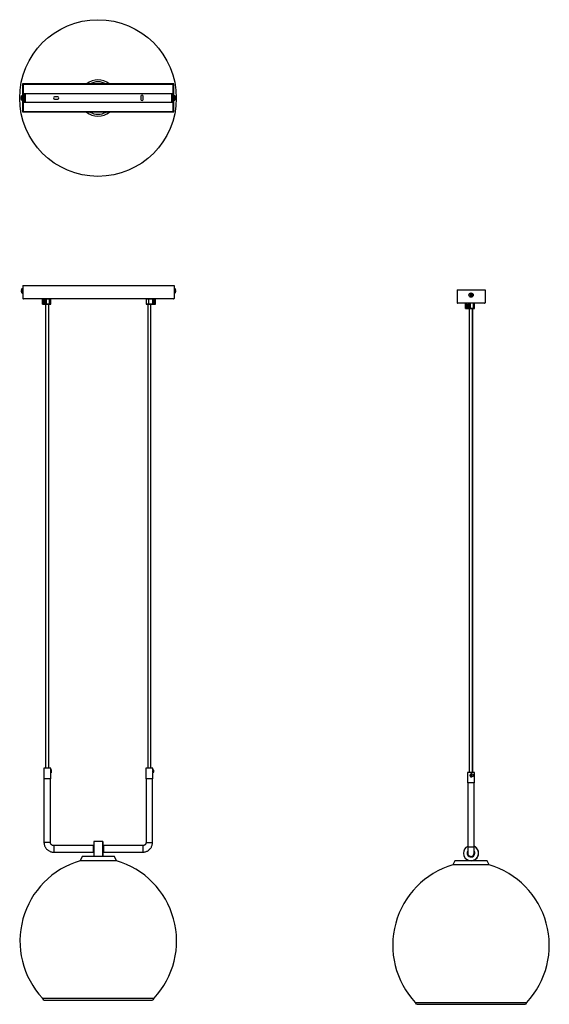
# Model space of a CAD drawing. Header units: millimetres. Extents: x 5 to 986, y -1704 to 119.
import ezdxf

# ---------------------------------------------------------------- set-up
doc = ezdxf.new("R2010")
doc.units = ezdxf.units.MM

msp = doc.modelspace()

# ---------------------------------------------------------------- linework, layer by layer
at = {"color": 7, "linetype": 'Continuous', "lineweight": 25}
for p, q in [((290.7, 0), (10.7, 0)), ((10.7, 0), (10.7, -52)), ((290.7, -52), (290.7, 0)), ((11.7, -1), (11.7, -51)), ((289.7, -1), (11.7, -1)), ((13.7, -18.1), (13.7, -33.9)), ((288.7, -18.1), (13.7, -18.1)), ((15.6, -18.1), (15.6, -33.9)), ((286.7, -33.9), (286.7, -18.1)), ((288.7, -18.1), (288.7, -33.9)), ((289.7, -51), (289.7, -1)), ((7.9, -25.6), (7.6, -25.5)), ((7.6, -26.5), (7.9, -26.4)), ((7.9, -24), (7.9, -24.1)), ((7.9, -27.9), (7.9, -28)), ((10.7, -22), (9.2, -22)), ((9.2, -30), (10.7, -30)), ((13.7, -24), (11.7, -24)), ((11.7, -28), (13.7, -28)), ((13.7, -33.9), (288.7, -33.9)), ((75.7, -24), (69.7, -24)), ((69.7, -28), (75.7, -28)), ((229.7, -23), (229.7, -29)), ((233.7, -29), (233.7, -23)), ((289.7, -24), (288.7, -24)), ((288.7, -28), (289.7, -28)), ((292.2, -22), (290.7, -22)), ((290.7, -30), (292.2, -30)), ((293.5, -24.1), (293.5, -24)), ((293.7, -25.5), (293.5, -25.6)), ((293.5, -26.4), (293.7, -26.5)), ((293.5, -28), (293.5, -27.9)), ((10.7, -52), (290.7, -52)), ((11.7, -51), (289.7, -51)), ((8.4, -382.7), (8.1, -382.7)), ((8.4, -381.2), (8.4, -381.2)), ((11.2, -379.1), (9.7, -379.1)), ((11.2, -373.1), (11.2, -397.1)), ((11.2, -373.1), (291.2, -373.1)), ((291.2, -373.1), (291.2, -397.1)), ((292.7, -379.1), (291.2, -379.1)), ((294, -381.2), (294, -381.2)), ((294.2, -382.7), (294, -382.7)), ((815.1, -381), (867.1, -381)), ((815.1, -381), (815.1, -405)), ((867.1, -381), (867.1, -405)), ((8.1, -383.6), (8.4, -383.6)), ((8.4, -385.1), (8.4, -385.1)), ((9.7, -387.1), (11.2, -387.1)), ((11.2, -397.1), (291.2, -397.1)), ((290.2, -398.1), (12.2, -398.1)), ((47.3, -398.1), (47.2, -398.2)), ((62.7, -398.2), (47.2, -398.2)), ((47.2, -407.8), (47.2, -398.2)), ((51.1, -400.1), (50.9, -400.1)), ((54.7, -398.1), (54.8, -398.2)), ((54.8, -407.8), (54.8, -398.2)), ((60.7, -407.8), (60.7, -398.2)), ((62.7, -407.8), (62.7, -398.2)), ((239.7, -398.2), (239.7, -407.8)), ((256.6, -398.2), (239.7, -398.2)), ((244.2, -407.8), (244.2, -398.2)), ((252, -398.1), (252, -398.2)), ((252, -407.8), (252, -398.2)), ((254.4, -400.1), (254.2, -400.1)), ((256.5, -398.1), (256.6, -398.2)), ((256.6, -407.8), (256.6, -398.2)), ((291.2, -387.1), (292.7, -387.1)), ((294, -383.6), (294.2, -383.6)), ((294, -385.1), (294, -385.1)), ((839.2, -390.6), (840.9, -390.8)), ((839.2, -391.5), (840.9, -391.3)), ((840.7, -389.1), (840.9, -390.8)), ((840.9, -390.8), (840.7, -390.6)), ((840.7, -391.5), (840.9, -391.3)), ((840.7, -393), (840.9, -391.3)), ((840.9, -390.8), (841.4, -390.8)), ((840.9, -390.8), (840.9, -391.3)), ((841.4, -391.3), (840.9, -391.3)), ((841.6, -389.1), (841.4, -390.8)), ((843.1, -390.6), (841.4, -390.8)), ((841.6, -390.6), (841.4, -390.8)), ((841.4, -391.3), (841.4, -390.8)), ((841.4, -391.3), (841.6, -391.5)), ((843.1, -391.5), (841.4, -391.3)), ((841.6, -393), (841.4, -391.3)), ((47.2, -407.8), (62.7, -407.8)), ((47.3, -407.9), (47.2, -407.8)), ((62.6, -407.9), (47.3, -407.9)), ((51.8, -402), (50.2, -402)), ((50.2, -404.1), (51.8, -404.1)), ((51, -406.5), (51, -406.5)), ((53.2, -407.9), (53.2, -1266.6)), ((54.7, -407.9), (54.8, -407.8)), ((59.2, -1266.6), (59.2, -407.9)), ((239.7, -407.8), (256.6, -407.8)), ((256.5, -407.9), (239.8, -407.9)), ((242.2, -407.9), (242.2, -1266.6)), ((248.2, -1266.6), (248.2, -407.9)), ((252, -407.9), (252, -407.8)), ((254.8, -402), (253.9, -402)), ((253.9, -404.1), (254.8, -404.1)), ((254.3, -406.5), (254.3, -406.5)), ((256.5, -407.9), (256.6, -407.8)), ((815.1, -405), (867.1, -405)), ((866.1, -406), (816.1, -406)), ((830.8, -406), (830.7, -406.1)), ((830.7, -415.7), (830.7, -406.1)), ((847.6, -406.1), (830.7, -406.1)), ((830.8, -415.8), (830.7, -415.7)), ((830.7, -415.7), (847.6, -415.7)), ((847.5, -415.8), (830.8, -415.8)), ((832.5, -406), (832.4, -406.1)), ((832.4, -415.7), (832.4, -406.1)), ((832.5, -415.8), (832.4, -415.7)), ((837.1, -409.9), (835.5, -409.9)), ((835.5, -412), (837.1, -412)), ((836.3, -408), (836.2, -408)), ((836.3, -414.4), (836.3, -414.4)), ((837.8, -415.8), (837.8, -1274.5)), ((840.1, -406), (840.1, -406.1)), ((840.1, -415.7), (840.1, -406.1)), ((840.1, -415.8), (840.1, -415.7)), ((843.8, -1274.5), (843.8, -415.8)), ((844.1, -1274.5), (844.1, -415.8)), ((845.8, -415.7), (845.8, -406.1)), ((847.6, -415.7), (847.6, -406.1)), ((49.7, -1266.6), (49.7, -1286.1)), ((62.7, -1266.6), (49.7, -1266.6)), ((62.7, -1269.3), (62.7, -1266.6)), ((63.5, -1269.3), (62.7, -1269.3)), ((62.7, -1286.1), (62.7, -1275.1)), ((62.7, -1275.1), (63.5, -1275.1)), ((63.5, -1269.3), (63.5, -1275.1)), ((238.7, -1266.6), (238.7, -1286.1)), ((251.7, -1266.6), (238.7, -1266.6)), ((251.7, -1269.6), (251.7, -1266.6)), ((252.4, -1269.3), (251.7, -1269.3)), ((251.7, -1286.1), (251.7, -1274.8)), ((251.7, -1275.1), (252.4, -1275.1)), ((834.3, -1274.5), (834.3, -1294)), ((847.6, -1274.5), (834.3, -1274.5)), ((847.3, -1294), (847.3, -1274.5)), ((847.6, -1294), (847.6, -1274.5)), ((62.7, -1286.1), (49.7, -1286.1)), ((50.2, -1286.1), (50.2, -1404.1)), ((62.2, -1404.1), (62.2, -1286.1)), ((251.7, -1286.1), (238.7, -1286.1)), ((239.2, -1286.1), (239.2, -1404.1)), ((251.2, -1404.1), (251.2, -1286.1)), ((847.6, -1294), (834.3, -1294)), ((834.8, -1294), (834.8, -1412)), ((842.7, -1278), (841.7, -1278)), ((841.7, -1278), (841.7, -1282.1)), ((841.7, -1282.1), (842.7, -1282.1)), ((841.9, -1278), (841.9, -1282.1)), ((842.2, -1277.2), (842, -1277.2)), ((842, -1283), (842.2, -1283)), ((842.7, -1282.1), (842.7, -1278)), ((846.8, -1412), (846.8, -1294)), ((847.1, -1411.4), (847.1, -1294)), ((159.2, -1402.1), (142.2, -1402.1)), ((142.2, -1402.1), (142.2, -1416.1)), ((141.2, -1410.1), (68.2, -1410.1)), ((142.2, -1416.1), (142.2, -1430.1)), ((233.2, -1410.1), (160.2, -1410.1)), ((68.2, -1422.1), (141.2, -1422.1)), ((120.7, -1430.1), (117.2, -1437.9)), ((184.2, -1437.9), (117.2, -1437.9)), ((180.7, -1430.1), (120.7, -1430.1)), ((160.2, -1422.1), (233.2, -1422.1)), ((184.2, -1437.9), (180.7, -1430.1)), ((811, -1438), (807.5, -1445.8)), ((871, -1438), (811, -1438)), ((840.8, -1430), (841, -1430)), ((874.5, -1445.8), (871, -1438)), ((874.5, -1445.8), (807.5, -1445.8)), ((50.7, -1695.9), (250.7, -1695.9)), ((741, -1703.8), (941, -1703.8))]:
    msp.add_line(p, q, dxfattribs=at)
at = {"color": 8, "linetype": 'Continuous', "lineweight": 25}
for p, q in [((8.8, -29.8), (8.8, -22.2)), ((9.2, -30), (9.2, -22)), ((292.2, -22), (292.2, -30)), ((292.6, -22.2), (292.6, -29.8)), ((9.3, -386.9), (9.3, -379.3)), ((9.7, -387.1), (9.7, -379.1)), ((292.7, -379.1), (292.7, -387.1)), ((293.1, -379.3), (293.1, -386.9)), ((62.2, -1404.1), (50.2, -1404.1)), ((68.2, -1410.1), (68.2, -1422.1)), ((141.2, -1410.1), (141.2, -1416.1)), ((141.2, -1416.1), (141.2, -1422.1)), ((160.2, -1410.1), (160.2, -1416.1)), ((160.2, -1416.1), (160.2, -1422.1)), ((233.2, -1410.1), (233.2, -1422.1)), ((239.2, -1404.1), (251.2, -1404.1)), ((834.8, -1412), (846.8, -1412)), ((47.4, -1692.5), (253.9, -1692.5)), ((253.7, -1693.1), (47.7, -1693.1)), ((737.7, -1700.4), (944.2, -1700.4)), ((943.9, -1701), (738, -1701))]:
    msp.add_line(p, q, dxfattribs=at)
at = {"color": 7, "linetype": 'Continuous', "lineweight": 25, "flags": 128}
for points in [[(54, -403), (53.9, -404.1), (53.4, -405.1), (52.8, -405.9), (51.9, -406.4), (51, -406.6), (50.1, -406.4), (49.2, -405.9), (48.5, -405.1), (48.1, -404.1), (48, -403), (48.1, -401.9), (48.5, -400.9), (49.2, -400.1), (50.1, -399.6), (51, -399.4), (51.9, -399.6), (52.8, -400.1), (53.4, -400.9), (53.9, -401.9), (54, -403)], [(54, -403), (53.8, -401.9), (53.4, -400.9), (52.6, -400.1), (51.8, -399.6), (50.8, -399.5), (49.9, -399.8), (49.1, -400.4), (48.5, -401.4), (48.1, -402.4), (48.1, -403.6), (48.5, -404.7), (48.7, -405.1)], [(244.2, -398.2), (244.2, -398.2), (244.2, -398.2), (244.2, -398.2), (244.2, -398.1), (244.2, -398.1), (244.2, -398.1), (244.2, -398.1), (244.2, -398.1)], [(256.2, -403), (256.1, -404.1), (255.8, -405.1), (255.4, -405.9), (254.9, -406.4), (254.3, -406.6), (253.8, -406.4), (253.3, -405.9), (252.9, -405.1), (252.6, -404.1), (252.5, -403), (252.6, -401.9), (252.9, -400.9), (253.3, -400.1), (253.8, -399.6), (254.3, -399.4), (254.9, -399.6), (255.4, -400.1), (255.8, -400.9), (256.1, -401.9), (256.2, -403)], [(256, -403), (256, -401.9), (255.7, -400.9), (255.2, -400.1), (254.7, -399.6), (254.3, -399.5)], [(244.2, -407.8), (244.2, -407.8), (244.2, -407.9), (244.2, -407.9), (244.2, -407.9), (244.2, -407.9), (244.2, -407.9), (244.2, -407.9), (244.2, -407.9)], [(253.9, -402), (253.7, -402.1), (253.5, -402.3), (253.4, -402.6), (253.3, -403), (253.4, -403.4), (253.5, -403.8), (253.7, -404), (253.9, -404.1)], [(254, -406.5), (254.1, -406.5), (254.3, -406.5)], [(254.8, -404.1), (255, -404), (255.2, -403.8), (255.3, -403.4), (255.4, -403), (255.3, -402.6), (255.2, -402.3), (255, -402.1), (254.8, -402)], [(839.4, -410.9), (839.2, -412), (838.8, -413), (838.1, -413.8), (837.2, -414.3), (836.3, -414.5), (835.3, -414.3), (834.5, -413.8), (833.8, -413), (833.3, -412), (833.2, -410.9), (833.3, -409.8), (833.8, -408.8), (834.5, -408), (835.3, -407.5), (836.3, -407.3), (837.2, -407.5), (838.1, -408), (838.8, -408.8), (839.2, -409.8), (839.4, -410.9)], [(839.3, -410.9), (839.2, -409.8), (838.7, -408.8), (838, -408), (837.1, -407.5), (836.1, -407.4), (835.1, -407.7), (834.3, -408.3), (833.7, -409.3), (833.4, -410.3), (833.4, -411.5), (833.7, -412.6), (834.3, -413.5), (835.1, -414.1), (836.1, -414.4), (837.1, -414.3), (838, -413.8), (838.7, -413.1), (839.2, -412.1), (839.3, -410.9)], [(252.4, -1269.3), (252.6, -1269.5), (252.7, -1270.1), (252.8, -1270.9), (252.9, -1271.9), (252.9, -1273), (252.8, -1273.9), (252.6, -1274.6), (252.5, -1275), (252.4, -1275.1)], [(159.2, -1416.1), (159.2, -1413.9), (159.2, -1411.7), (159.2, -1409.6), (159.2, -1407.7), (159.2, -1406), (159.2, -1404.6), (159.2, -1403.5), (159.2, -1402.7), (159.2, -1402.2), (159.2, -1402.1), (159.2, -1402.4), (159.2, -1403), (159.2, -1404), (159.2, -1405.3), (159.2, -1406.8), (159.2, -1408.6), (159.2, -1409.4)], [(159.2, -1423.1), (159.2, -1423.6), (159.2, -1425.4), (159.2, -1427), (159.2, -1428.2), (159.2, -1429.2), (159.2, -1429.8), (159.2, -1430.1), (159.2, -1430), (159.2, -1429.6), (159.2, -1428.8), (159.2, -1427.6), (159.2, -1426.2), (159.2, -1424.5), (159.2, -1422.6), (159.2, -1420.6), (159.2, -1418.4), (159.2, -1416.1)]]:
    msp.add_lwpolyline(points, dxfattribs=at)
at = {"color": 8, "linetype": 'Continuous', "lineweight": 25, "flags": 128}
msp.add_lwpolyline([(159.2, -1409.5), (159.2, -1409.3), (159.2, -1409.1), (159.2, -1409.3), (159.2, -1409.8), (159.2, -1410.6), (159.2, -1411.8), (159.2, -1413.1), (159.2, -1414.6), (159.2, -1416.1), (159.2, -1417.7), (159.2, -1419.2), (159.2, -1420.5), (159.2, -1421.6), (159.2, -1422.4), (159.2, -1422.9), (159.2, -1423.1), (159.2, -1423.1)], dxfattribs=at)
at = {"color": 7, "linetype": 'Continuous', "lineweight": 25}
for centre, radius in [((150.2, -26.2), 145), ((841.1, -391), 4), ((841.1, -391), 3.8), ((842.2, -1280), 2.84)]:
    msp.add_circle(centre, radius, dxfattribs=at)
for centre, radius, start, end in [((150.2, -26.2), 33.5, 51.3383, 128.6617), ((150.2, -26.2), 30, 60.6857, 119.3143), ((14.1, -26), 6.52, 162.6323, 175.9434), ((14.1, -26), 6.52, 184.0566, 197.3677), ((14.1, -26), 6.5, 144.217, 162.4718), ((15.6, -26), 7.77, 176.7874, 183.2126), ((14.1, -26), 6.5, 197.5282, 215.783), ((9.2, -22.5), 0.48, 90, 144.217), ((9.2, -29.5), 0.48, 215.783, 270), ((69.7, -26), 2, 90, 270), ((75.7, -26), 2, 270, 90), ((231.7, -23), 2, 0, 180), ((231.7, -29), 2, 180, 0), ((292.2, -22.5), 0.48, 35.783, 90), ((292.2, -29.5), 0.48, 270, 324.217), ((287.3, -26), 6.5, 17.5282, 35.783), ((287.3, -26), 6.5, 324.217, 342.4718), ((287.2, -26), 6.52, 4.0566, 17.3677), ((285.7, -26), 7.77, 356.7874, 3.2126), ((287.2, -26), 6.52, 342.6323, 355.9434), ((150.2, -26.2), 33.5, 230.4789, 309.5211), ((150.2, -26.2), 30, 239.4726, 300.5274), ((14.6, -383.1), 6.52, 162.6323, 175.9434), ((14.6, -383.1), 6.5, 144.217, 162.4718), ((16.1, -383.1), 7.77, 176.7874, 183.2126), ((9.7, -379.6), 0.48, 90, 144.217), ((292.7, -379.6), 0.48, 35.783, 90), ((287.8, -383.1), 6.5, 17.5282, 35.783), ((287.7, -383.1), 6.52, 4.0566, 17.3677), ((286.2, -383.1), 7.77, 356.7874, 3.2126), ((14.6, -383.1), 6.52, 184.0566, 197.3677), ((14.6, -383.1), 6.5, 197.5282, 215.783), ((9.7, -386.6), 0.48, 215.783, 270), ((12.2, -397.1), 1, 180, 270), ((60.6, -398.2), 0.089, 351.6434, 77.922), ((62.6, -398.2), 0.1, 360, 90), ((239.8, -398.2), 0.1, 90, 180), ((290.2, -397.1), 1, 270, 0), ((292.7, -386.6), 0.48, 270, 324.217), ((287.8, -383.1), 6.5, 324.217, 342.4718), ((287.7, -383.1), 6.52, 342.6323, 355.9434), ((841.1, -455.5), 65, 90.3733, 91.6836), ((848.8, -391), 9.67, 177.4197, 182.5803), ((841.1, -326.5), 65, 268.3164, 269.6267), ((905.7, -391), 65, 178.3164, 179.6267), ((841.1, -398.7), 9.67, 87.4197, 92.5803), ((905.7, -391.1), 65, 180.3733, 181.6836), ((841.1, -383.3), 9.67, 267.4197, 272.5803), ((776.6, -391), 65, 0.3733, 1.6836), ((841.2, -455.5), 65, 88.3164, 89.6267), ((841.2, -326.5), 65, 270.3733, 271.6836), ((776.6, -391.1), 65, 358.3164, 359.6267), ((833.4, -391), 9.67, 357.4197, 2.5803), ((50.3, -403), 1.05, 98.1819, 261.8181), ((51.1, -403.9), 2.58, 235.0988, 269.6256), ((52.8, -403), 1.12, 123.7434, 236.2566), ((51.6, -403), 1.05, 278.1819, 81.8181), ((50.4, -403.2), 3.55, 301.2911, 2.3734), ((60.6, -407.8), 0.089, 282.078, 8.3566), ((62.6, -407.8), 0.1, 270, 360), ((239.8, -407.8), 0.1, 180, 270), ((252.7, -403.6), 3.44, 302.7343, 9.5258), ((816.1, -405), 1, 180, 270), ((835.6, -410.9), 1.05, 96.9789, 263.0211), ((837.8, -410.9), 1.09, 115.5704, 244.4296), ((837, -410.9), 1.05, 276.9789, 83.0211), ((845.7, -406.1), 0.0896, 352.3767, 79.4443), ((845.7, -415.7), 0.0896, 280.5557, 7.6233), ((847.5, -406.1), 0.1, 360, 90), ((847.5, -415.7), 0.1, 270, 360), ((866.1, -405), 1, 270, 0), ((841, -1424), 14, 180, 65.2744), ((841, -1424), 14, 116.0318, 180), ((841, -1424), 14, 270.0001, 65.4026), ((160.7, -1586.7), 155, 106.3059, 223.0628), ((140.7, -1586.7), 155, 316.9372, 73.6941), ((840.8, -1424), 6, 226.7372, 270), ((841, -1424), 6, 270, 1.8469), ((851, -1594.6), 155, 106.3059, 223.0628), ((830.9, -1594.6), 155, 316.9372, 73.6941), ((46.7, -1693.2), 1, 4.3761, 43.0628), ((50.7, -1692.9), 2.98, 184.3761, 269.948), ((250.7, -1692.9), 2.98, 270.052, 355.6239), ((254.6, -1693.2), 1, 136.9372, 175.6239), ((737, -1701.1), 1, 4.3761, 43.0628), ((741, -1700.8), 2.98, 184.3761, 269.948), ((941, -1700.8), 2.98, 270.052, 355.6239), ((944.9, -1701.1), 1, 136.9372, 175.6239)]:
    msp.add_arc(centre, radius, start, end, dxfattribs=at)
at = {"color": 8, "linetype": 'Continuous', "lineweight": 25}
for centre, radius, start, end in [((841, -1424), 7, 153.1452, 0), ((841, -1424), 7, 360, 31.465), ((840.8, -1424), 6, 270, 5.3732)]:
    msp.add_arc(centre, radius, start, end, dxfattribs=at)
at = {"color": 7, "linetype": 'Continuous', "lineweight": 25}
for points, knots in [([(51.2, -399.5), (51, -399.6), (50.3, -399.6), (49.5, -400.1), (48.7, -400.9), (48.3, -402), (48.1, -403.2), (48.3, -404.4), (48.8, -405.4), (49.4, -406), (49.9, -406.3), (50.1, -406.3)], [0, 0, 0, 0, 0.0968227, 0.2162602, 0.3357156, 0.4551523, 0.574607, 0.6940453, 0.8134896, 0.9329353, 1, 1, 1, 1]), ([(53.5, -402.2), (53.5, -402), (53.3, -401.4), (52.6, -400.6), (51.5, -400), (50.4, -400.1), (49.5, -400.6), (49.2, -401), (49.1, -401.1)], [0, 0, 0, 0, 0.092112, 0.30082, 0.512698, 0.721238, 0.932582, 1, 1, 1, 1]), ([(49.1, -401.1), (49.3, -400.8), (49.6, -400.6), (50, -400.3), (50.2, -400.2), (50.5, -400.1), (50.6, -400.1), (50.9, -400.1), (51.1, -400.1), (51.4, -400.1), (51.6, -400.1), (51.9, -400.3), (52, -400.3), (52.3, -400.5), (52.5, -400.6), (52.6, -400.8)], [0, 0, 0, 0, 0.25, 0.25, 0.375, 0.375, 0.5, 0.5, 0.625, 0.625, 0.75, 0.75, 0.875, 0.875, 1, 1, 1, 1]), ([(52.6, -400.8), (52.8, -400.9), (52.9, -401.1), (53.1, -401.4), (53.2, -401.5), (53.3, -401.7), (53.4, -401.9), (53.5, -402.2), (53.6, -402.5), (53.7, -403), (53.7, -403.3), (53.6, -403.8), (53.6, -404.1), (53.5, -404.6), (53.4, -404.8), (53.1, -405.3), (53, -405.5), (52.7, -405.8), (52.5, -406), (52.3, -406.1)], [0, 0, 0, 0, 0.125, 0.125, 0.1875, 0.1875, 0.25, 0.25, 0.375, 0.375, 0.5, 0.5, 0.625, 0.625, 0.75, 0.75, 0.875, 0.875, 1, 1, 1, 1]), ([(53.2, -400.7), (53.2, -400.7), (53.1, -400.5), (52.8, -400.5), (52.6, -400.4)], [0, 0, 0, 0, 0.175403, 1, 1, 1, 1]), ([(255.1, -400.5), (254.6, -400.3), (253.8, -400), (253.5, -399.5), (252.8, -399.5), (252.3, -399.9), (251.9, -400.6), (251.6, -401.6), (251.5, -402.7), (251.6, -403.9), (251.9, -405), (252.4, -405.9), (252.9, -406.4), (253.6, -406.6), (254.2, -406.3), (254.8, -405.7), (255.3, -404.8), (255.5, -403.7), (255.6, -402.5), (255.4, -401.3), (255.1, -400.4), (254.6, -399.8), (254.2, -399.5), (254, -399.5), (254, -399.5)], [0, 0, 0, 0, 0.04933, 0.096415, 0.143507, 0.190591, 0.237682, 0.284767, 0.331854, 0.378943, 0.426028, 0.47312, 0.520204, 0.567295, 0.614381, 0.661467, 0.708556, 0.755641, 0.802733, 0.849817, 0.896909, 0.943994, 0.991081, 1, 1, 1, 1]), ([(254.2, -400.1), (254.1, -400.1), (253.8, -400.1), (253.4, -400.6), (253.2, -401), (253.2, -401.1)], [0, 0, 0, 0, 0.308128, 0.832673, 1, 1, 1, 1]), ([(253.2, -401.1), (253.3, -400.8), (253.5, -400.6), (253.7, -400.3), (253.8, -400.2), (254, -400.1), (254.1, -400.1), (254.3, -400.1), (254.4, -400.1), (254.6, -400.1), (254.7, -400.1), (254.9, -400.3), (255, -400.3), (255.2, -400.5), (255.2, -400.6), (255.3, -400.8)], [0, 0, 0, 0, 0.25, 0.25, 0.375, 0.375, 0.5, 0.5, 0.625, 0.625, 0.75, 0.75, 0.875, 0.875, 1, 1, 1, 1]), ([(255.3, -400.8), (255.4, -400.9), (255.5, -401.1), (255.7, -401.4), (255.7, -401.5), (255.8, -401.7), (255.8, -401.9), (255.9, -402.2), (255.9, -402.5), (256, -403), (256, -403.3), (256, -403.8), (255.9, -404.1), (255.9, -404.6), (255.8, -404.8), (255.7, -405.3), (255.6, -405.5), (255.4, -405.8), (255.3, -406), (255.2, -406.1)], [0, 0, 0, 0, 0.125, 0.125, 0.1875, 0.1875, 0.25, 0.25, 0.375, 0.375, 0.5, 0.5, 0.625, 0.625, 0.75, 0.75, 0.875, 0.875, 1, 1, 1, 1]), ([(50.1, -406.3), (49.9, -406.2), (49.7, -406.1), (49.3, -405.8), (49.2, -405.6), (48.9, -405.2), (48.7, -405), (48.5, -404.5), (48.5, -404.3), (48.4, -403.8), (48.3, -403.5), (48.3, -403.1), (48.3, -403), (48.4, -402.7), (48.4, -402.6), (48.5, -402.2), (48.6, -402), (48.8, -401.5), (48.9, -401.3), (49.1, -401.1)], [0, 0, 0, 0, 0.125, 0.125, 0.25, 0.25, 0.375, 0.375, 0.5, 0.5, 0.625, 0.625, 0.6875, 0.6875, 0.75, 0.75, 0.875, 0.875, 1, 1, 1, 1]), ([(50.1, -406.3), (50.1, -406.4), (50.2, -406.4), (50.4, -406.4), (50.5, -406.5), (50.7, -406.5), (50.8, -406.5), (51.1, -406.5), (51.6, -406.5), (52, -406.3), (52.2, -406.2), (52.3, -406.2), (52.3, -406.2)], [0, 0, 0, 0, 0.0679296, 0.1356325, 0.2033003, 0.271125, 0.3392971, 0.4080043, 0.6617013, 0.9156235, 0.9579207, 1, 1, 1, 1]), ([(51, -406.5), (51.1, -406.5), (51.5, -406.5), (51.9, -406.4), (52.2, -406.2), (52.3, -406.2)], [0, 0, 0, 0, 0.286128, 0.724978, 1, 1, 1, 1]), ([(253.8, -406.3), (253.7, -406.2), (253.5, -406.1), (253.3, -405.8), (253.2, -405.6), (253, -405.2), (253, -405), (252.8, -404.5), (252.8, -404.3), (252.7, -403.8), (252.7, -403.5), (252.7, -403.1), (252.7, -403), (252.8, -402.7), (252.8, -402.6), (252.8, -402.2), (252.9, -402), (253, -401.5), (253.1, -401.3), (253.2, -401.1)], [0, 0, 0, 0, 0.125, 0.125, 0.25, 0.25, 0.375, 0.375, 0.5, 0.5, 0.625, 0.625, 0.6875, 0.6875, 0.75, 0.75, 0.875, 0.875, 1, 1, 1, 1]), ([(252.8, -405), (252.9, -405.1), (253, -405.6), (253.4, -406), (253.7, -406.3), (253.8, -406.3)], [0, 0, 0, 0, 0.165101, 0.69979, 1, 1, 1, 1]), ([(253.8, -406.3), (253.8, -406.4), (253.9, -406.4), (254, -406.4), (254.1, -406.5), (254.2, -406.5), (254.2, -406.5), (254.4, -406.5), (254.7, -406.5), (254.9, -406.3), (255.1, -406.2), (255.1, -406.2), (255.1, -406.2)], [0, 0, 0, 0, 0.06793, 0.135632, 0.2033, 0.271125, 0.339297, 0.408004, 0.661701, 0.915623, 0.957921, 1, 1, 1, 1]), ([(836.5, -407.5), (836.2, -407.5), (835.6, -407.5), (834.7, -408), (833.9, -408.8), (833.5, -409.9), (833.3, -411.1), (833.5, -412.3), (834, -413.3), (834.7, -413.9), (835.2, -414.2), (835.3, -414.2)], [0, 0, 0, 0, 0.096823, 0.21626, 0.335716, 0.455152, 0.574607, 0.694045, 0.81349, 0.932935, 1, 1, 1, 1]), ([(835.3, -414.2), (835.1, -414.1), (834.9, -414), (834.6, -413.7), (834.4, -413.5), (834.1, -413.1), (834, -412.9), (833.8, -412.4), (833.7, -412.2), (833.6, -411.7), (833.5, -411.4), (833.6, -411), (833.6, -410.9), (833.6, -410.6), (833.6, -410.5), (833.7, -410.1), (833.8, -409.9), (834, -409.4), (834.2, -409.2), (834.3, -409)], [0, 0, 0, 0, 0.125, 0.125, 0.25, 0.25, 0.375, 0.375, 0.5, 0.5, 0.625, 0.625, 0.6875, 0.6875, 0.75, 0.75, 0.875, 0.875, 1, 1, 1, 1]), ([(838.8, -410), (838.8, -409.9), (838.6, -409.3), (837.9, -408.5), (836.8, -407.9), (835.6, -408), (834.8, -408.5), (834.4, -408.9), (834.3, -409)], [0, 0, 0, 0, 0.076936, 0.289133, 0.504552, 0.716578, 0.931455, 1, 1, 1, 1]), ([(834.3, -409), (834.6, -408.7), (834.8, -408.5), (835.3, -408.2), (835.4, -408.1), (835.7, -408), (835.9, -408), (836.2, -408), (836.4, -408), (836.7, -408), (836.9, -408), (837.2, -408.2), (837.4, -408.2), (837.7, -408.4), (837.8, -408.5), (837.9, -408.7)], [0, 0, 0, 0, 0.25, 0.25, 0.375, 0.375, 0.5, 0.5, 0.625, 0.625, 0.75, 0.75, 0.875, 0.875, 1, 1, 1, 1]), ([(835.3, -414.2), (835.4, -414.3), (835.5, -414.3), (835.6, -414.3), (835.8, -414.4), (836, -414.4), (836.1, -414.4), (836.4, -414.4), (836.9, -414.4), (837.3, -414.2), (837.5, -414.1), (837.6, -414.1), (837.6, -414.1)], [0, 0, 0, 0, 0.06793, 0.135632, 0.2033, 0.271125, 0.339297, 0.408004, 0.661701, 0.915623, 0.957921, 1, 1, 1, 1]), ([(836.3, -414.4), (836.4, -414.4), (836.8, -414.4), (837.2, -414.3), (837.5, -414.1), (837.6, -414.1)], [0, 0, 0, 0, 0.286128, 0.724978, 1, 1, 1, 1]), ([(837.9, -408.7), (838.1, -408.8), (838.3, -409), (838.5, -409.3), (838.6, -409.4), (838.7, -409.6), (838.7, -409.8), (838.9, -410.1), (838.9, -410.4), (839, -410.9), (839, -411.2), (839, -411.7), (839, -412), (838.8, -412.5), (838.7, -412.7), (838.5, -413.2), (838.3, -413.4), (838, -413.7), (837.8, -413.9), (837.6, -414)], [0, 0, 0, 0, 0.125, 0.125, 0.1875, 0.1875, 0.25, 0.25, 0.375, 0.375, 0.5, 0.5, 0.625, 0.625, 0.75, 0.75, 0.875, 0.875, 1, 1, 1, 1]), ([(62.7, -1269.3), (62.7, -1269.3), (62.7, -1269.3), (62.6, -1269.5), (62.4, -1270), (62.1, -1270.8), (62, -1271.7), (62, -1272.7), (62.2, -1273.6), (62.4, -1274.3), (62.6, -1274.8), (62.7, -1275), (62.7, -1275), (62.7, -1275.1)], [0, 0, 0, 0, 0.040164, 0.137482, 0.237896, 0.346334, 0.457101, 0.558509, 0.654021, 0.755677, 0.86608, 0.974975, 1, 1, 1, 1]), ([(251.7, -1269.6), (251.7, -1269.7), (251.6, -1270), (251.5, -1270.8), (251.4, -1271.7), (251.4, -1272.7), (251.5, -1273.6), (251.6, -1274.3), (251.7, -1274.6), (251.7, -1274.8)], [0, 0, 0, 0, 0.136805, 0.287139, 0.440703, 0.58129, 0.713704, 0.854636, 1, 1, 1, 1]), ([(842, -1277.2), (841.9, -1277.2), (841.5, -1277.2), (840.8, -1277.4), (840, -1277.9), (839.4, -1278.7), (839.1, -1279.6), (839.1, -1280.6), (839.4, -1281.5), (840, -1282.2), (840.8, -1282.7), (841.6, -1282.9), (842, -1282.9), (842, -1283)], [0, 0, 0, 0, 0.04005, 0.137379, 0.237805, 0.346256, 0.457037, 0.558456, 0.65398, 0.755648, 0.866064, 0.974972, 1, 1, 1, 1]), ([(50.2, -1404.1), (50.2, -1404.6), (50.2, -1405.9), (50.6, -1408), (51.2, -1410.3), (52.2, -1412.5), (53.4, -1414.5), (54.9, -1416.4), (56.7, -1418), (58.6, -1419.4), (60.7, -1420.6), (63, -1421.4), (65.3, -1421.9), (67, -1422.1), (68, -1422.1), (68.2, -1422.1)], [0, 0, 0, 0, 0.054184, 0.13854, 0.222931, 0.307323, 0.391715, 0.476107, 0.560499, 0.644891, 0.729282, 0.813674, 0.898066, 0.978049, 1, 1, 1, 1]), ([(68.2, -1410.1), (68, -1410.1), (67.4, -1410.1), (66.3, -1409.9), (65, -1409.3), (63.9, -1408.4), (63.1, -1407.4), (62.5, -1406.1), (62.2, -1405), (62.2, -1404.3), (62.2, -1404.1)], [0, 0, 0, 0, 0.054254, 0.200338, 0.346697, 0.493057, 0.639417, 0.785777, 0.932137, 1, 1, 1, 1]), ([(142.2, -1409.3), (142.1, -1409.4), (142.1, -1409.5), (142, -1409.7), (141.9, -1409.9), (141.6, -1410.1), (141.3, -1410.1), (141.2, -1410.1), (141.2, -1410.1)], [0, 0, 0, 0, 0.059774, 0.243363, 0.460313, 0.709093, 0.974523, 1, 1, 1, 1]), ([(160.2, -1410.1), (160.1, -1410.1), (159.8, -1410.1), (159.6, -1409.9), (159.4, -1409.8), (159.3, -1409.6), (159.2, -1409.4), (159.2, -1409.3), (159.2, -1409.2), (159.2, -1409.2), (159.2, -1409.2), (159.2, -1409.2), (159.2, -1409.2), (159.2, -1409.2)], [0, 0, 0, 0, 0.19272, 0.35695, 0.493196, 0.608257, 0.702583, 0.773485, 0.809678, 0.835022, 0.862663, 0.906648, 1, 1, 1, 1]), ([(239.2, -1404.1), (239.2, -1404.3), (239.2, -1404.9), (238.9, -1406), (238.4, -1407.3), (237.5, -1408.4), (236.4, -1409.2), (235.2, -1409.8), (234.1, -1410.1), (233.4, -1410.1), (233.2, -1410.1)], [0, 0, 0, 0, 0.054254, 0.200337, 0.346696, 0.493056, 0.639416, 0.785776, 0.932136, 1, 1, 1, 1]), ([(233.2, -1422.1), (233.7, -1422.1), (235, -1422.1), (237.1, -1421.7), (239.4, -1421.1), (241.6, -1420.1), (243.6, -1418.9), (245.5, -1417.4), (247.1, -1415.6), (248.5, -1413.7), (249.6, -1411.6), (250.5, -1409.3), (251, -1407), (251.2, -1405.3), (251.2, -1404.3), (251.2, -1404.1)], [0, 0, 0, 0, 0.0541842, 0.1385397, 0.2229314, 0.3073232, 0.391715, 0.4761068, 0.5604986, 0.6448904, 0.7292822, 0.8136741, 0.8980659, 0.9780489, 1, 1, 1, 1]), ([(834.8, -1412), (834.8, -1412.4), (834.8, -1413.4), (834.8, -1415), (834.8, -1416.8), (834.8, -1418.6), (834.8, -1420.1), (834.8, -1421.5), (834.8, -1422.6), (834.8, -1423.4), (834.8, -1423.8), (834.8, -1424), (834.8, -1424.2), (834.8, -1424.3), (834.9, -1424.6), (834.9, -1425.1), (835.1, -1426), (835.6, -1426.9), (836.1, -1427.8), (836.6, -1428.2), (836.7, -1428.4)], [0, 0, 0, 0, 0.044076, 0.128087, 0.212169, 0.296263, 0.380377, 0.464532, 0.548767, 0.633189, 0.718189, 0.766281, 0.790919, 0.799652, 0.808554, 0.830531, 0.870259, 0.920017, 0.967874, 1, 1, 1, 1]), ([(846.8, -1423.9), (846.8, -1423.8), (846.8, -1423.8), (846.8, -1423.6), (846.8, -1423.1), (846.8, -1422.3), (846.8, -1421.2), (846.8, -1419.8), (846.8, -1418.2), (846.8, -1416.5), (846.8, -1414.6), (846.8, -1413.1), (846.8, -1412.2), (846.8, -1412)], [0, 0, 0, 0, 0.035077, 0.103182, 0.199034, 0.305426, 0.414437, 0.524124, 0.634039, 0.744049, 0.854103, 0.964181, 1, 1, 1, 1]), ([(141.2, -1422.1), (141.3, -1422.1), (141.4, -1422.1), (141.7, -1422.3), (141.9, -1422.4), (142, -1422.6), (142.1, -1422.8), (142.2, -1422.9), (142.2, -1423), (142.2, -1423)], [0, 0, 0, 0, 0.166064, 0.386207, 0.56601, 0.718051, 0.84434, 0.943052, 1, 1, 1, 1]), ([(159.2, -1423.1), (159.2, -1423.1), (159.2, -1423.1), (159.2, -1423.1), (159.2, -1423), (159.2, -1423), (159.2, -1422.9), (159.3, -1422.7), (159.4, -1422.4), (159.7, -1422.2), (160, -1422.1), (160.1, -1422.1), (160.2, -1422.1)], [0, 0, 0, 0, 0.047789, 0.121311, 0.163854, 0.198458, 0.242554, 0.393367, 0.532467, 0.736952, 0.933813, 1, 1, 1, 1]), ([(836.7, -1428.4), (836.8, -1428.5), (837.2, -1428.8), (838, -1429.3), (839.1, -1429.8), (840.1, -1430), (840.7, -1430), (840.8, -1430)], [0, 0, 0, 0, 0.075617, 0.34376, 0.624834, 0.911488, 1, 1, 1, 1])]:
    msp.add_open_spline(points, degree=3, knots=knots, dxfattribs=at)
for points in [[(52.3, -406.2), (52.3, -406.2), (52.3, -406.1), (52.3, -406.1)], [(255.1, -406.2), (255.1, -406.2), (255.1, -406.1), (255.2, -406.1)], [(837.6, -414.1), (837.6, -414.1), (837.6, -414), (837.6, -414)]]:
    msp.add_open_spline(points, degree=3, dxfattribs=at)

doc.saveas('drawing.dxf')
